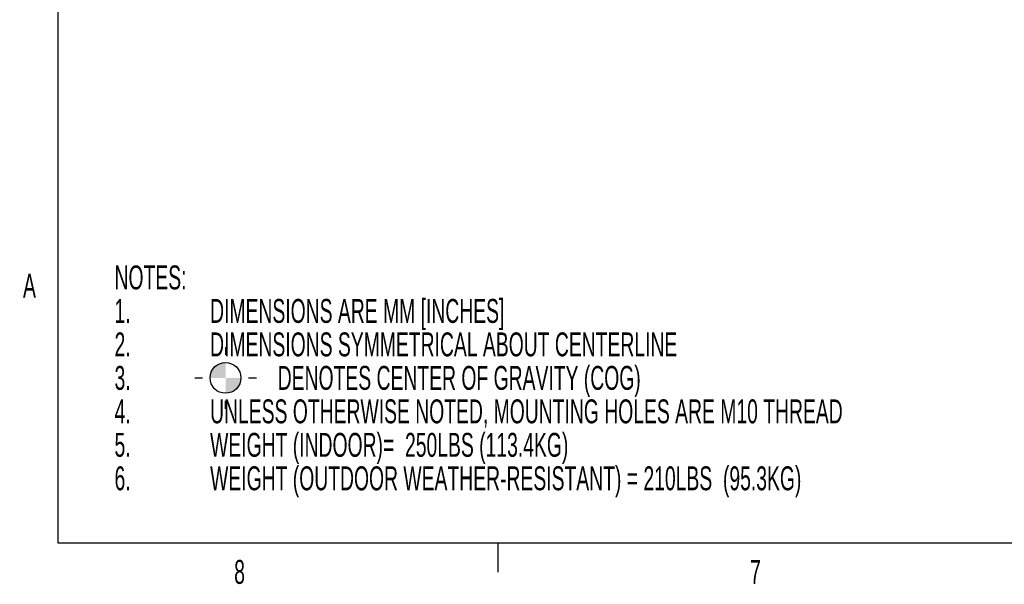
# Model space of a CAD drawing. Header units: inches. Extents: x 0.2 to 16.8, y 0.1 to 10.9.
# Tile 1 of 76: x 0.2 to 4.2, y 0.1 to 2.5. Entities that reach past the tile are written whole.
import ezdxf

# ---------------------------------------------------------------- set-up
doc = ezdxf.new("R2010")
doc.units = ezdxf.units.IN
doc.header["$MEASUREMENT"] = 0
doc.layers.add('FORMAT', color=7, linetype='Continuous')
doc.styles.add('SLDTEXTSTYLE1', font='TXT', dxfattribs={"width": 0.605})

# ---------------------------------------------------------------- blocks, each defined once
blk = doc.blocks.new('SW_SYMBOL_MOD_COM')
at = {"linetype": 'Continuous'}
h = blk.add_hatch(color=0, dxfattribs=at)
edge = h.paths.add_edge_path(flags=0)
edge.add_arc((19.7, 19.7), 19.7, 90, 180)
edge.add_line((0, 19.7), (19.7, 39.4))
h = blk.add_hatch(color=0, dxfattribs=at)
edge = h.paths.add_edge_path(flags=0)
edge.add_arc((19.7, 19.7), 19.7, 270, 360)
edge.add_line((39.4, 19.7), (19.7, 0))
at = {"layer": 'FORMAT', "color": 0}
for p, q in [((19.7, 59.1), (19.7, 49.2)), ((-19.7, 19.7), (-9.8, 19.7)), ((49.2, 19.7), (59.1, 19.7)), ((19.7, -19.7), (19.7, -9.8))]:
    blk.add_line(p, q, dxfattribs=at)
blk.add_circle((19.7, 19.7), 19.7, dxfattribs=at)
for points in [[(19.7, 19.7), (0, 19.7), (19.7, 39.4)], [(19.7, 19.7), (39.4, 19.7), (19.7, 0)]]:
    blk.add_solid(points, dxfattribs=at)
blk = doc.blocks.new('SW_NOTE_0_1')
at = {"layer": 'FORMAT', "color": 0, "xscale": 0.003222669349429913, "yscale": 0.003222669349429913, "zscale": 0.003222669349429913}
blk.add_blockref('SW_SYMBOL_MOD_COM', (0.3937, -0.3992), dxfattribs=at)
at = {"layer": 'FORMAT', "color": 0, "attachment_point": 1, "style": 'SLDTEXTSTYLE1'}
for s, insert, char_height in [('NOTES:', (0, 0.1269), 0.09843), ('1.', (0, -0.0109), 0.09843), ('DIMENSIONS ARE MM [INCHES]', (0.3937, -0.0109), 0.098425), ('2.', (0, -0.1487), 0.09843), ('DIMENSIONS SYMMETRICAL ABOUT CENTERLINE', (0.3937, -0.1487), 0.098425), ('DENOTES CENTER OF GRAVITY (COG)', (0.6723, -0.2865), 0.098425), ('3.', (0, -0.2865), 0.09843), ('4.', (0, -0.4243), 0.09843), ('UNLESS OTHERWISE NOTED, MOUNTING HOLES ARE M10 THREAD', (0.3937, -0.4243), 0.098425), ('5.', (0, -0.5621), 0.09843), ('WEIGHT (INDOOR)=  250LBS (113.4KG)', (0.3937, -0.5621), 0.098425), ('WEIGHT (OUTDOOR WEATHER-RESISTANT) = 210LBS  (95.3KG)', (0.3937, -0.6999), 0.098425), ('6.', (0, -0.6999), 0.09843)]:
    blk.add_mtext(s, dxfattribs=dict(at, insert=insert, char_height=char_height))

msp = doc.modelspace()

# ---------------------------------------------------------------- linework, layer by layer
at = {"color": 7, "linetype": 'Continuous', "lineweight": 25}
for p, q in [((0.315, 0.315), (0.315, 10.685)), ((16.685, 0.315), (0.315, 0.315)), ((2.125, 0.315), (2.125, 0.1969))]:
    msp.add_line(p, q, dxfattribs=at)

# ---------------------------------------------------------------- block references
at = {"layer": 'FORMAT'}
msp.add_blockref('SW_NOTE_0_1', (0.5467, 1.3317), dxfattribs=at)

# ---------------------------------------------------------------- texts
at = {"color": 7, "linetype": 'Continuous', "lineweight": 0, "char_height": 0.0984, "attachment_point": 2, "style": 'SLDTEXTSTYLE1'}
for s, insert in [('A', (0.1963, 1.4247)), ('8', (1.0618, 0.2466)), ('7', (3.1868, 0.2466))]:
    msp.add_mtext(s, dxfattribs=dict(at, insert=insert))

doc.saveas('drawing.dxf')
